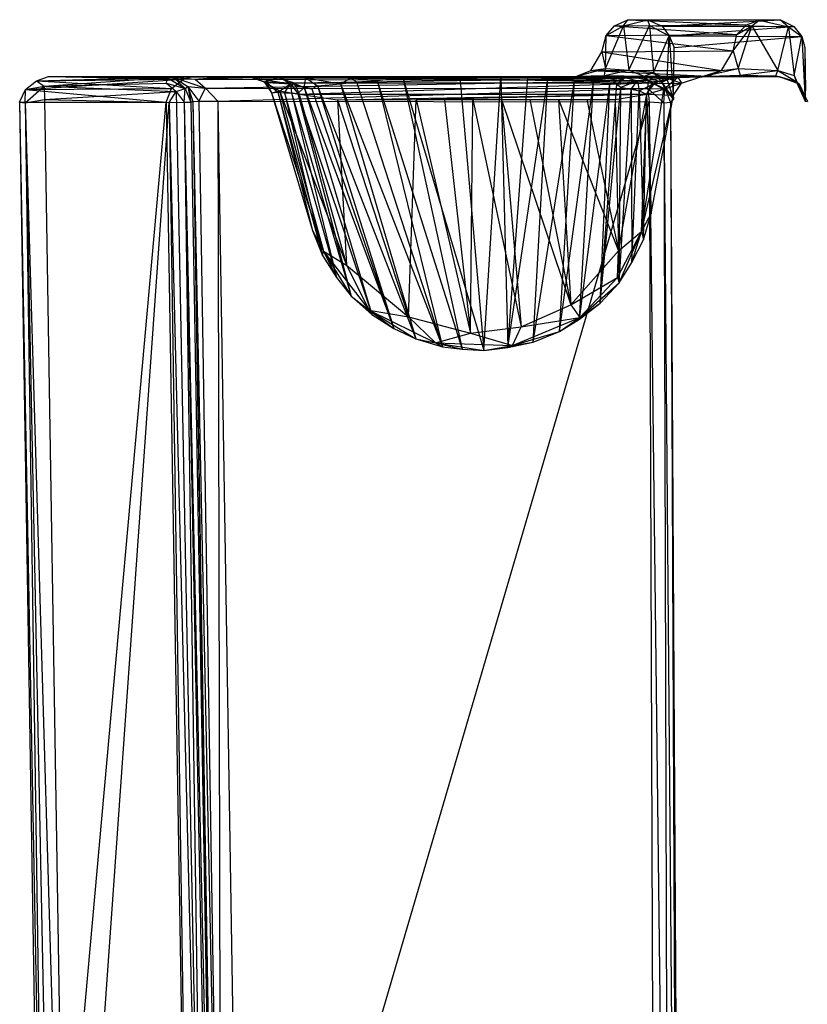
# Model space of a CAD drawing. Header units: inches. Extents: x -3.74 to 3.74, y -3.03 to 3.03.
# Tile 2 of 3: x -3.74 to -1.6, y 0.35 to 3.02. Entities that reach past the tile are written whole.
import ezdxf

# ---------------------------------------------------------------- set-up
doc = ezdxf.new("R2010")
doc.units = ezdxf.units.IN
doc.layers.get('0').update_dxf_attribs({"true_color": 0xc2ced6})

msp = doc.modelspace()

# ---------------------------------------------------------------- linework, layer by layer
at = {"color": 7, "true_color": 0xf7fdff}
for p, q in [((-2.0978, 3.0083), (-2.0325, 3.0248)), ((-2.0856, 3.0244), (-2.0325, 3.0248)), ((-2.0325, 3.0248), (-2.0266, 3.0087)), ((-2.0325, 3.0248), (-1.9919, 3.0075)), ((-2.0325, 3.0248), (-1.6707, 3.024)), ((-2.1466, 2.8918), (-2.0978, 3.0083)), ((-2.1447, 2.9819), (-2.1222, 3.0083)), ((-2.1447, 2.9819), (-2.0978, 3.0083)), ((-2.1222, 3.0083), (-2.0856, 3.0244)), ((-2.1222, 3.0083), (-1.7632, 3.011)), ((-2.1222, 3.0083), (-2.0978, 3.0083)), ((-2.1222, 3.0083), (-1.7888, 2.9847)), ((-2.0978, 3.0083), (-2.0856, 3.0244)), ((-2.0978, 3.0083), (-2.0266, 3.0087)), ((-2.0978, 3.0083), (-2.0829, 2.8874)), ((-2.0856, 3.0244), (-1.7632, 3.011)), ((-2.0856, 3.0244), (-1.7285, 3.0236)), ((-2.0856, 3.0244), (-1.6707, 3.024)), ((-2.0829, 2.8874), (-2.0266, 3.0087)), ((-2.0266, 3.0087), (-2.0163, 2.8811)), ((-2.0266, 3.0087), (-1.9919, 3.0075)), ((-2.0266, 3.0087), (-1.973, 2.9807)), ((-1.9919, 3.0075), (-1.6707, 3.024)), ((-1.9919, 3.0075), (-1.973, 2.9807)), ((-1.9919, 3.0075), (-1.6341, 3.0067)), ((-1.973, 2.9807), (-1.6341, 3.0067)), ((-1.7996, 2.9405), (-1.7487, 3.0079)), ((-1.7888, 2.9847), (-1.7632, 3.011)), ((-1.7888, 2.9847), (-1.7487, 3.0079)), ((-1.7853, 2.8919), (-1.7487, 3.0079)), ((-1.7632, 3.011), (-1.7285, 3.0236)), ((-1.7632, 3.011), (-1.7487, 3.0079)), ((-1.7487, 3.0079), (-1.7285, 3.0236)), ((-1.7487, 3.0079), (-1.6774, 2.8866)), ((-1.7487, 3.0079), (-1.6487, 3.0052)), ((-1.7285, 3.0236), (-1.6707, 3.024)), ((-1.7285, 3.0236), (-1.6487, 3.0052)), ((-1.6774, 2.8866), (-1.6487, 3.0052)), ((-1.6707, 3.024), (-1.6487, 3.0052)), ((-1.6707, 3.024), (-1.6341, 3.0067)), ((-1.6487, 3.0052), (-1.6341, 3.0067)), ((-1.6487, 3.0052), (-1.6329, 2.8732)), ((-1.6487, 3.0052), (-1.6128, 2.9787)), ((-1.6341, 3.0067), (-1.6128, 2.9787)), ((-2.1565, 2.9378), (-2.1447, 2.9819)), ((-2.1466, 2.8918), (-2.1447, 2.9819)), ((-2.1447, 2.9819), (-1.7888, 2.9847)), ((-2.1447, 2.9819), (-1.7996, 2.9405)), ((-2.0163, 2.8811), (-1.973, 2.9807)), ((-1.9785, 2.861), (-1.973, 2.9807)), ((-1.973, 2.9807), (-1.9617, 2.8075)), ((-1.973, 2.9807), (-1.96, 2.9496)), ((-1.973, 2.9807), (-1.6128, 2.9787)), ((-1.96, 2.9496), (-1.6128, 2.9787)), ((-1.7996, 2.9405), (-1.7888, 2.9847)), ((-1.6329, 2.8732), (-1.6128, 2.9787)), ((-1.6128, 2.9787), (-1.6041, 2.9496)), ((-1.6128, 2.9787), (-1.6029, 2.8035)), ((-1.9617, 2.8075), (-1.96, 2.9496)), ((-1.6041, 2.9496), (-1.6029, 2.8035)), ((-1.6041, 2.9496), (-1.6022, 2.8315)), ((-2.1865, 2.887), (-2.1565, 2.9378)), ((-2.1565, 2.9378), (-1.7996, 2.9405)), ((-2.1565, 2.9378), (-2.1466, 2.8918)), ((-2.1565, 2.9378), (-1.8305, 2.887)), ((-1.8305, 2.887), (-1.7996, 2.9405)), ((-1.7996, 2.9405), (-1.7853, 2.8919)), ((-2.2243, 2.8713), (-2.1466, 2.8918)), ((-2.1865, 2.887), (-2.1466, 2.8918)), ((-2.1489, 2.8734), (-2.1466, 2.8918)), ((-2.1466, 2.8918), (-2.0829, 2.8874)), ((-1.8871, 2.8693), (-1.7853, 2.8919)), ((-1.8305, 2.887), (-1.7853, 2.8919)), ((-1.7853, 2.8919), (-1.78, 2.8739)), ((-1.7853, 2.8919), (-1.6774, 2.8866)), ((-3.6939, 2.8587), (-3.6618, 2.8701)), ((-3.6939, 2.8587), (-3.2701, 2.8701)), ((-3.6939, 2.8587), (-3.3222, 2.8689)), ((-3.6939, 2.8587), (-3.3388, 2.8673)), ((-3.6734, 2.8437), (-3.3388, 2.8673)), ((-3.6618, 2.8701), (-3.6608, 2.8701)), ((-3.6618, 2.8701), (-3.3222, 2.8689)), ((-3.6618, 2.8701), (-3.2947, 2.8634)), ((-3.6618, 2.8701), (-3.2622, 2.8634)), ((-3.6608, 2.8701), (-2.2243, 2.8713)), ((-3.6608, 2.8701), (-3.3234, 2.8701)), ((-3.6608, 2.8701), (-3.2622, 2.8634)), ((-3.6608, 2.8701), (-3.1974, 2.8689)), ((-3.6608, 2.8701), (-1.9258, 2.8701)), ((-3.3404, 2.852), (-3.3388, 2.8673)), ((-3.3388, 2.8673), (-3.3222, 2.8689)), ((-3.3388, 2.8673), (-3.29, 2.8382)), ((-3.3234, 2.8701), (-3.3148, 2.8701)), ((-3.3234, 2.8701), (-2.838, 2.8668)), ((-3.3234, 2.8701), (-2.6974, 2.8677)), ((-3.3234, 2.8701), (-2.5427, 2.8693)), ((-3.3234, 2.8701), (-1.9258, 2.8701)), ((-3.3222, 2.8689), (-3.29, 2.8382)), ((-3.3222, 2.8689), (-3.2826, 2.8429)), ((-3.3222, 2.8689), (-3.2622, 2.8634)), ((-3.3222, 2.8689), (-3.2347, 2.8389)), ((-3.3148, 2.8701), (-3.3012, 2.8701)), ((-3.3148, 2.8701), (-2.9613, 2.8665)), ((-3.3148, 2.8701), (-2.838, 2.8668)), ((-3.3012, 2.8701), (-3.2701, 2.8701)), ((-3.3012, 2.8701), (-3.0275, 2.8656)), ((-3.3012, 2.8701), (-2.9613, 2.8665)), ((-3.2947, 2.8634), (-3.2701, 2.8701)), ((-3.2947, 2.8634), (-2.9707, 2.8701)), ((-3.2701, 2.8701), (-3.1093, 2.8674)), ((-3.2701, 2.8701), (-3.0358, 2.8667)), ((-3.2701, 2.8701), (-3.0275, 2.8656)), ((-3.2701, 2.8701), (-2.9707, 2.8701)), ((-3.2622, 2.8634), (-3.1974, 2.8689)), ((-3.1974, 2.8689), (-2.2243, 2.8713)), ((-3.1974, 2.8689), (-2.0742, 2.8703)), ((-3.1974, 2.8689), (-2.2211, 2.8701)), ((-3.1974, 2.8689), (-2.0293, 2.8598)), ((-3.1093, 2.8674), (-3.075, 2.8555)), ((-3.1093, 2.8674), (-3.0678, 2.8541)), ((-3.1093, 2.8674), (-3.0358, 2.8667)), ((-3.1093, 2.8674), (-3.0275, 2.8656)), ((-3.1093, 2.8674), (-3.0037, 2.8508)), ((-3.075, 2.8555), (-3.0358, 2.8667)), ((-3.0358, 2.8667), (-2.9707, 2.8701)), ((-3.0358, 2.8667), (-2.0427, 2.8701)), ((-3.0358, 2.8667), (-2.9935, 2.8535)), ((-3.0358, 2.8667), (-2.0427, 2.8665)), ((-3.0275, 2.8656), (-2.9613, 2.8665)), ((-3.0275, 2.8656), (-3.0037, 2.8508)), ((-3.0275, 2.8656), (-2.9659, 2.8408)), ((-2.9935, 2.8535), (-2.0427, 2.8665)), ((-2.9707, 2.8701), (-2.0427, 2.8701)), ((-2.9659, 2.8408), (-2.9613, 2.8665)), ((-2.9613, 2.8665), (-2.838, 2.8668)), ((-2.9613, 2.8665), (-2.9297, 2.8453)), ((-2.9613, 2.8665), (-2.8676, 2.8501)), ((-2.8676, 2.8501), (-2.838, 2.8668)), ((-2.838, 2.8668), (-2.6974, 2.8677)), ((-2.838, 2.8668), (-2.8242, 2.8559)), ((-2.838, 2.8668), (-2.7675, 2.8598)), ((-2.7675, 2.8598), (-2.6974, 2.8677)), ((-2.6974, 2.8677), (-2.5427, 2.8693)), ((-2.6974, 2.8677), (-2.5364, 2.1291)), ((-2.6974, 2.8677), (-2.477, 2.126)), ((-2.5427, 2.8693), (-1.9258, 2.8701)), ((-2.5427, 2.8693), (-1.9232, 2.8698)), ((-2.5427, 2.8693), (-2.477, 2.126)), ((-2.5427, 2.8693), (-2.4309, 2.8685)), ((-2.477, 2.126), (-2.4309, 2.8685)), ((-2.4309, 2.8685), (-1.9232, 2.8698)), ((-2.4309, 2.8685), (-2.4124, 2.1335)), ((-2.4309, 2.8685), (-2.3577, 2.8673)), ((-2.4124, 2.1335), (-2.3577, 2.8673)), ((-2.4124, 2.1335), (-2.303, 2.8647)), ((-2.3577, 2.8673), (-2.2663, 2.8701)), ((-2.3577, 2.8673), (-1.9232, 2.8698)), ((-2.3577, 2.8673), (-2.303, 2.8647)), ((-2.3431, 2.148), (-2.303, 2.8647)), ((-2.303, 2.8647), (-2.2663, 2.8701)), ((-2.303, 2.8647), (-2.2304, 2.8599)), ((-2.2663, 2.8701), (-1.9148, 2.8702)), ((-2.2663, 2.8701), (-2.2304, 2.8599)), ((-2.2663, 2.8701), (-2.093, 2.8681)), ((-2.2663, 2.8701), (-1.9232, 2.8698)), ((-2.2304, 2.8599), (-2.093, 2.8681)), ((-2.2243, 2.8713), (-2.1865, 2.887)), ((-2.2243, 2.8713), (-2.1489, 2.8734)), ((-2.2243, 2.8713), (-2.2211, 2.8701)), ((-2.2243, 2.8713), (-2.0742, 2.8703)), ((-2.2243, 2.8713), (-1.9258, 2.8701)), ((-2.2243, 2.8713), (-1.8679, 2.8713)), ((-2.2211, 2.8701), (-2.0742, 2.8703)), ((-2.1865, 2.887), (-1.8679, 2.8713)), ((-2.1865, 2.887), (-1.8305, 2.887)), ((-2.1789, 2.8543), (-2.093, 2.8681)), ((-2.1489, 2.8734), (-2.0829, 2.8874)), ((-2.1489, 2.8734), (-2.0742, 2.8703)), ((-2.1489, 2.8734), (-2.0412, 2.8711)), ((-2.1345, 2.8507), (-2.093, 2.8681)), ((-2.1159, 2.8497), (-2.093, 2.8681)), ((-2.093, 2.8681), (-1.9148, 2.8702)), ((-2.093, 2.8681), (-1.9005, 2.87)), ((-2.093, 2.8681), (-2.0597, 2.8582)), ((-2.093, 2.8681), (-1.9818, 2.8669)), ((-2.0829, 2.8874), (-2.0412, 2.8711)), ((-2.0829, 2.8874), (-2.0163, 2.8811)), ((-2.0742, 2.8703), (-2.0412, 2.8711)), ((-2.0742, 2.8703), (-2.0293, 2.8598)), ((-2.0597, 2.8582), (-1.9818, 2.8669)), ((-2.0427, 2.8701), (-1.6829, 2.8726)), ((-2.0427, 2.8665), (-2.0427, 2.8701)), ((-2.0427, 2.8701), (-1.95, 2.8683)), ((-2.0427, 2.8701), (-1.6742, 2.8701)), ((-2.0427, 2.8665), (-1.95, 2.8683)), ((-2.0427, 2.8665), (-2.0199, 2.8528)), ((-2.0412, 2.8711), (-2.0163, 2.8811)), ((-2.0412, 2.8711), (-2.0293, 2.8598)), ((-2.0412, 2.8711), (-1.9935, 2.8547)), ((-2.0199, 2.8528), (-1.95, 2.8683)), ((-2.0163, 2.8811), (-1.9935, 2.8547)), ((-2.0163, 2.8811), (-1.9785, 2.861)), ((-2.0129, 2.8517), (-1.9818, 2.8669)), ((-1.9874, 2.8362), (-1.95, 2.8683)), ((-1.9818, 2.8669), (-1.8679, 2.8713)), ((-1.9818, 2.8669), (-1.9005, 2.87)), ((-1.9818, 2.8669), (-1.8871, 2.8693)), ((-1.9818, 2.8669), (-1.94, 2.852)), ((-1.95, 2.8683), (-1.78, 2.8739)), ((-1.95, 2.8683), (-1.6829, 2.8726)), ((-1.95, 2.8683), (-1.8871, 2.8693)), ((-1.95, 2.8683), (-1.94, 2.852)), ((-1.94, 2.852), (-1.8871, 2.8693)), ((-1.9258, 2.8701), (-1.8679, 2.8713)), ((-1.9258, 2.8701), (-1.9232, 2.8698)), ((-1.9258, 2.8701), (-1.9005, 2.87)), ((-1.9232, 2.8698), (-1.9148, 2.8702)), ((-1.9148, 2.8702), (-1.9005, 2.87)), ((-1.9005, 2.87), (-1.8679, 2.8713)), ((-1.8871, 2.8693), (-1.8305, 2.887)), ((-1.8871, 2.8693), (-1.78, 2.8739)), ((-1.8871, 2.8693), (-1.8679, 2.8713)), ((-1.8679, 2.8713), (-1.8305, 2.887)), ((-1.78, 2.8739), (-1.6774, 2.8866)), ((-1.78, 2.8739), (-1.6829, 2.8726)), ((-1.6829, 2.8726), (-1.6774, 2.8866)), ((-1.6829, 2.8726), (-1.6742, 2.8701)), ((-1.6829, 2.8726), (-1.6279, 2.8567)), ((-1.6774, 2.8866), (-1.6329, 2.8732)), ((-1.6774, 2.8866), (-1.6279, 2.8567)), ((-1.6742, 2.8701), (-1.6279, 2.8567)), ((-1.6742, 2.8701), (-1.6198, 2.8506)), ((-1.6329, 2.8732), (-1.6279, 2.8567)), ((-1.6329, 2.8732), (-1.6029, 2.8035)), ((-3.725, 2.7988), (-3.6734, 2.8437)), ((-3.7242, 2.8354), (-3.2947, 2.8634)), ((-3.7242, 2.8354), (-3.6939, 2.8587)), ((-3.7242, 2.8354), (-3.6734, 2.8437)), ((-3.7242, 2.8354), (-3.327, 2.8382)), ((-3.6939, 2.8587), (-3.2947, 2.8634)), ((-3.6939, 2.8587), (-3.6734, 2.8437)), ((-3.6939, 2.8587), (-3.327, 2.8382)), ((-3.6734, 2.8437), (-3.3404, 2.852)), ((-3.6734, 2.8437), (-3.6722, 2.8075)), ((-3.6734, 2.8437), (-3.3145, 2.8297)), ((-3.3419, 2.8004), (-3.327, 2.8382)), ((-3.3404, 2.852), (-3.3145, 2.8297)), ((-3.3404, 2.852), (-3.29, 2.8382)), ((-3.327, 2.8382), (-3.2947, 2.8634)), ((-3.3145, 2.8297), (-3.29, 2.8382)), ((-3.2923, 2.8008), (-3.29, 2.8382)), ((-3.29, 2.8382), (-3.2826, 2.8429)), ((-3.29, 2.8382), (-3.2746, 2.8008)), ((-3.2826, 2.8429), (-3.2746, 2.8008)), ((-3.2826, 2.8429), (-3.2687, 2.8028)), ((-3.2826, 2.8429), (-3.253, 2.8032)), ((-3.2826, 2.8429), (-3.2347, 2.8389)), ((-3.2622, 2.8634), (-3.2347, 2.8389)), ((-3.2622, 2.8634), (-2.0293, 2.8598)), ((-3.253, 2.8032), (-3.2347, 2.8389)), ((-3.2347, 2.8389), (-2.0293, 2.8598)), ((-3.2347, 2.8389), (-3.2006, 2.8032)), ((-3.2347, 2.8389), (-2.0317, 2.8382)), ((-3.2006, 2.8032), (-2.0317, 2.8382)), ((-3.075, 2.8555), (-3.0678, 2.8541)), ((-3.075, 2.8555), (-3.0551, 2.8256)), ((-3.075, 2.8555), (-3.0328, 2.8318)), ((-3.075, 2.8555), (-2.9935, 2.8535)), ((-3.0678, 2.8541), (-3.0551, 2.8256)), ((-3.0678, 2.8541), (-3.0381, 2.8277)), ((-3.0678, 2.8541), (-3.0037, 2.8508)), ((-3.0381, 2.8277), (-3.0037, 2.8508)), ((-3.0328, 2.8318), (-2.9935, 2.8535)), ((-3.0195, 2.8263), (-3.0037, 2.8508)), ((-3.0037, 2.8508), (-3.001, 2.8256)), ((-3.0037, 2.8508), (-2.9832, 2.8239)), ((-3.0037, 2.8508), (-2.9659, 2.8408)), ((-2.9935, 2.8535), (-2.9793, 2.8228)), ((-2.9935, 2.8535), (-2.0199, 2.8528)), ((-2.9832, 2.8239), (-2.9659, 2.8408)), ((-2.9793, 2.8228), (-2.0199, 2.8528)), ((-2.9659, 2.8408), (-2.9297, 2.8453)), ((-2.9659, 2.8408), (-2.9451, 2.837)), ((-2.9659, 2.8408), (-2.7817, 2.2232)), ((-2.9659, 2.8408), (-2.7219, 2.1858)), ((-2.9451, 2.837), (-2.9297, 2.8453)), ((-2.9297, 2.8453), (-2.8676, 2.8501)), ((-2.9297, 2.8453), (-2.7219, 2.1858)), ((-2.9297, 2.8453), (-2.6628, 2.1575)), ((-2.8676, 2.8501), (-2.8242, 2.8559)), ((-2.8676, 2.8501), (-2.6628, 2.1575)), ((-2.8676, 2.8501), (-2.5896, 2.1358)), ((-2.8242, 2.8559), (-2.7675, 2.8598)), ((-2.8242, 2.8559), (-2.5896, 2.1358)), ((-2.7675, 2.8598), (-2.5896, 2.1358)), ((-2.7675, 2.8598), (-2.5364, 2.1291)), ((-2.3431, 2.148), (-2.2304, 2.8599)), ((-2.2715, 2.1768), (-2.2304, 2.8599)), ((-2.2715, 2.1768), (-2.1789, 2.8543)), ((-2.2304, 2.8599), (-2.1789, 2.8543)), ((-2.2167, 2.211), (-2.1789, 2.8543)), ((-2.2167, 2.211), (-2.1345, 2.8507)), ((-2.1789, 2.8543), (-2.1345, 2.8507)), ((-2.1608, 2.2539), (-2.1345, 2.8507)), ((-2.1608, 2.2539), (-2.1159, 2.8497)), ((-2.1608, 2.2539), (-2.1045, 2.8417)), ((-2.1345, 2.8507), (-2.1159, 2.8497)), ((-2.1159, 2.8497), (-2.0597, 2.8582)), ((-2.1159, 2.8497), (-2.1045, 2.8417)), ((-2.1096, 2.3095), (-2.1045, 2.8417)), ((-2.1045, 2.8417), (-2.0597, 2.8582)), ((-2.1045, 2.8417), (-2.0768, 2.8363)), ((-2.0768, 2.8363), (-2.0597, 2.8582)), ((-2.0597, 2.8582), (-2.055, 2.831)), ((-2.0597, 2.8582), (-2.0129, 2.8517)), ((-2.055, 2.831), (-2.0129, 2.8517)), ((-2.0345, 2.8223), (-2.0129, 2.8517)), ((-2.0341, 2.8221), (-2.0199, 2.8528)), ((-2.0317, 2.8382), (-2.0293, 2.8598)), ((-2.0317, 2.8382), (-2.0278, 2.8012)), ((-2.0317, 2.8382), (-1.988, 2.7988)), ((-2.0317, 2.8382), (-1.9846, 2.8372)), ((-2.0293, 2.8598), (-1.9935, 2.8547)), ((-2.0293, 2.8598), (-1.9846, 2.8372)), ((-2.0199, 2.8528), (-1.9874, 2.8362)), ((-2.0129, 2.8517), (-1.94, 2.852)), ((-2.0129, 2.8517), (-1.9614, 2.8198)), ((-1.9935, 2.8547), (-1.9785, 2.861)), ((-1.9935, 2.8547), (-1.9846, 2.8372)), ((-1.9935, 2.8547), (-1.9617, 2.8075)), ((-1.988, 2.7988), (-1.9846, 2.8372)), ((-1.9874, 2.8362), (-1.94, 2.852)), ((-1.9846, 2.8372), (-1.9699, 2.8004)), ((-1.9846, 2.8372), (-1.9617, 2.8075)), ((-1.9785, 2.861), (-1.9617, 2.8075)), ((-1.9614, 2.8198), (-1.94, 2.852)), ((-1.6279, 2.8567), (-1.6198, 2.8506)), ((-1.6279, 2.8567), (-1.6029, 2.8035)), ((-1.6198, 2.8506), (-1.6029, 2.8035)), ((-1.6198, 2.8506), (-1.5974, 2.802)), ((-3.74, 2.8004), (-3.7242, 2.8354)), ((-3.725, 2.7988), (-3.7242, 2.8354)), ((-3.7242, 2.8354), (-3.3419, 2.8004)), ((-3.6722, 2.8075), (-3.3145, 2.8297)), ((-3.3329, 2.8), (-3.3145, 2.8297)), ((-3.3145, 2.8297), (-3.2923, 2.8008)), ((-3.3145, 2.8297), (-3.2359, -1.1297)), ((-3.0551, 2.8256), (-3.0328, 2.8318)), ((-3.0551, 2.8256), (-3.0381, 2.8277)), ((-3.0551, 2.8256), (-2.9435, 2.452)), ((-3.0551, 2.8256), (-2.9139, 2.3956)), ((-3.0381, 2.8277), (-3.0195, 2.8263)), ((-3.0381, 2.8277), (-2.9435, 2.452)), ((-3.0381, 2.8277), (-2.9159, 2.3835)), ((-3.0328, 2.8318), (-2.9793, 2.8228)), ((-3.0328, 2.8318), (-2.9139, 2.3956)), ((-3.0328, 2.8318), (-2.8511, 2.3575)), ((-3.0195, 2.8263), (-3.001, 2.8256)), ((-3.0195, 2.8263), (-2.9159, 2.3835)), ((-3.0195, 2.8263), (-2.8785, 2.3244)), ((-3.001, 2.8256), (-2.9832, 2.8239)), ((-3.001, 2.8256), (-2.8785, 2.3244)), ((-3.001, 2.8256), (-2.838, 2.2736)), ((-2.9832, 2.8239), (-2.838, 2.2736)), ((-2.9832, 2.8239), (-2.7817, 2.2232)), ((-2.9793, 2.8228), (-2.8755, 2.8069)), ((-2.9793, 2.8228), (-2.8511, 2.3575)), ((-2.9793, 2.8228), (-2.0341, 2.8221)), ((-2.9451, 2.837), (-2.7219, 2.1858)), ((-2.8755, 2.8069), (-2.0341, 2.8221)), ((-2.6612, 2.8079), (-2.0341, 2.8221)), ((-2.1199, 2.8079), (-2.0341, 2.8221)), ((-2.1113, 2.3962), (-2.0341, 2.8221)), ((-2.1096, 2.3095), (-2.0768, 2.8363)), ((-2.0768, 2.8363), (-2.075, 2.3646)), ((-2.0768, 2.8363), (-2.055, 2.831)), ((-2.075, 2.3646), (-2.055, 2.831)), ((-2.055, 2.831), (-2.0435, 2.4268)), ((-2.055, 2.831), (-2.0345, 2.8223)), ((-2.0483, 2.449), (-1.9874, 2.8362)), ((-2.0483, 2.449), (-2.0341, 2.8221)), ((-2.0483, 2.449), (-1.9614, 2.8198)), ((-2.0435, 2.4268), (-2.0345, 2.8223)), ((-2.0345, 2.8223), (-2.0226, 2.4984)), ((-2.0345, 2.8223), (-1.9614, 2.8198)), ((-2.0341, 2.8221), (-1.9874, 2.8362)), ((-2.0226, 2.4984), (-1.9614, 2.8198)), ((-1.9874, 2.8362), (-1.9614, 2.8198)), ((-1.6029, 2.8035), (-1.6022, 2.8315)), ((-3.74, 2.8004), (-3.725, 2.7988)), ((-3.74, 2.8004), (-3.6793, -0.9555)), ((-3.74, 2.8004), (-3.6666, -1.1155)), ((-3.74, 2.8004), (-3.3419, 2.8004)), ((-3.725, 2.7988), (-3.6722, 2.8075)), ((-3.725, 2.7988), (-3.6666, -1.1155)), ((-3.725, 2.7988), (-3.6472, -1.0572)), ((-3.725, 2.7988), (-3.6096, -1.0982)), ((-3.6793, -0.9555), (-3.3419, 2.8004)), ((-3.6722, 2.8075), (-3.6096, -1.0982)), ((-3.6722, 2.8075), (-3.3329, 2.8)), ((-3.6096, -1.0982), (-3.3329, 2.8)), ((-3.3419, 2.8004), (-3.2998, 0.2878)), ((-3.3329, 2.8), (-3.2923, 2.8008)), ((-3.3329, 2.8), (-3.2744, -1.0829)), ((-3.3329, 2.8), (-3.2359, -1.1297)), ((-3.2923, 2.8008), (-3.2746, 2.8008)), ((-3.2923, 2.8008), (-3.2359, -1.1297)), ((-3.2923, 2.8008), (-3.214, -1.1456)), ((-3.2923, 2.8008), (-3.2072, -1.0983)), ((-3.2746, 2.8008), (-3.2687, 2.8028)), ((-3.2746, 2.8008), (-3.2072, -1.0983)), ((-3.2687, 2.8028), (-3.253, 2.8032)), ((-3.2687, 2.8028), (-3.2072, -1.0983)), ((-3.2687, 2.8028), (-3.2064, -0.9872)), ((-3.2687, 2.8028), (-3.1931, -0.8504)), ((-3.253, 2.8032), (-3.2006, 2.8032)), ((-3.253, 2.8032), (-3.1931, -0.8504)), ((-3.2006, 2.8032), (-3.1931, -0.8504)), ((-3.2006, 2.8032), (-3.1392, -0.9879)), ((-3.2006, 2.8032), (-2.0278, 2.8012)), ((-3.1392, -0.9879), (-2.0278, 2.8012)), ((-2.8755, 2.8069), (-2.6612, 2.8079)), ((-2.8755, 2.8069), (-2.8511, 2.3575)), ((-2.8755, 2.8069), (-2.682, 2.2169)), ((-2.682, 2.2169), (-2.6612, 2.8079)), ((-2.6612, 2.8079), (-2.5841, 2.8079)), ((-2.6612, 2.8079), (-2.5141, 2.1729)), ((-2.6612, 2.8079), (-2.1199, 2.8079)), ((-2.5841, 2.8079), (-2.5141, 2.1729)), ((-2.5841, 2.8079), (-2.5069, 2.8079)), ((-2.5141, 2.1729), (-2.5069, 2.8079)), ((-2.5069, 2.8079), (-2.4293, 2.8079)), ((-2.5069, 2.8079), (-2.3754, 2.1898)), ((-2.4293, 2.8079), (-2.3754, 2.1898)), ((-2.4293, 2.8079), (-2.3522, 2.8079)), ((-2.4293, 2.8079), (-2.2404, 2.2499)), ((-2.3522, 2.8079), (-2.2746, 2.8079)), ((-2.3522, 2.8079), (-2.2404, 2.2499)), ((-2.2746, 2.8079), (-2.2404, 2.2499)), ((-2.2746, 2.8079), (-2.1974, 2.8079)), ((-2.2746, 2.8079), (-2.1113, 2.3962)), ((-2.1974, 2.8079), (-2.1199, 2.8079)), ((-2.1974, 2.8079), (-2.1113, 2.3962)), ((-2.1199, 2.8079), (-2.1113, 2.3962)), ((-2.0278, 2.8012), (-2.0105, -1.8441)), ((-2.0278, 2.8012), (-1.988, 2.7988)), ((-2.0278, 2.8012), (-1.9738, -1.7642)), ((-1.988, 2.7988), (-1.9699, 2.8004)), ((-1.988, 2.7988), (-1.9738, -1.7642)), ((-1.988, 2.7988), (-1.949, -1.765)), ((-1.9699, 2.8004), (-1.9617, 2.8075)), ((-1.9699, 2.8004), (-1.949, -1.765)), ((-1.9699, 2.8004), (-1.9419, -1.8175)), ((-1.6029, 2.8035), (-1.5974, 2.802)), ((-2.0483, 2.449), (-2.0226, 2.4984)), ((-2.0435, 2.4268), (-2.0226, 2.4984)), ((-2.9435, 2.452), (-2.9159, 2.3835)), ((-2.9435, 2.452), (-2.9139, 2.3956)), ((-2.114, 2.3236), (-2.0483, 2.449)), ((-2.1113, 2.3962), (-2.0483, 2.449)), ((-2.1096, 2.3095), (-2.0483, 2.449)), ((-2.075, 2.3646), (-2.0483, 2.449)), ((-2.0483, 2.449), (-2.0435, 2.4268)), ((-2.075, 2.3646), (-2.0435, 2.4268)), ((-2.9159, 2.3835), (-2.9139, 2.3956)), ((-2.9159, 2.3835), (-2.8785, 2.3244)), ((-2.9139, 2.3956), (-2.8785, 2.3244)), ((-2.9139, 2.3956), (-2.8511, 2.3575)), ((-2.9139, 2.3956), (-2.838, 2.2736)), ((-2.9139, 2.3956), (-2.7895, 2.2351)), ((-2.2404, 2.2499), (-2.1113, 2.3962)), ((-2.114, 2.3236), (-2.1113, 2.3962)), ((-2.8511, 2.3575), (-2.7895, 2.2351)), ((-2.8511, 2.3575), (-2.682, 2.2169)), ((-2.1096, 2.3095), (-2.075, 2.3646)), ((-2.8785, 2.3244), (-2.838, 2.2736)), ((-2.2404, 2.2499), (-2.114, 2.3236)), ((-2.2164, 2.2157), (-2.114, 2.3236)), ((-2.2164, 2.2157), (-2.1096, 2.3095)), ((-2.1608, 2.2539), (-2.1096, 2.3095)), ((-2.114, 2.3236), (-2.1096, 2.3095)), ((-2.838, 2.2736), (-2.7895, 2.2351)), ((-2.838, 2.2736), (-2.7817, 2.2232)), ((-2.3754, 2.1898), (-2.2404, 2.2499)), ((-2.2404, 2.2499), (-2.2164, 2.2157)), ((-2.2167, 2.211), (-2.1608, 2.2539)), ((-2.2164, 2.2157), (-2.1608, 2.2539)), ((-2.7895, 2.2351), (-2.7817, 2.2232)), ((-2.7895, 2.2351), (-2.7219, 2.1858)), ((-2.7895, 2.2351), (-2.682, 2.2169)), ((-2.7895, 2.2351), (-2.6628, 2.1575)), ((-2.7895, 2.2351), (-2.6086, 2.1463)), ((-2.7817, 2.2232), (-2.7219, 2.1858)), ((-2.682, 2.2169), (-2.6086, 2.1463)), ((-2.682, 2.2169), (-2.5141, 2.1729)), ((-2.3995, 2.1388), (-2.2164, 2.2157)), ((-2.3754, 2.1898), (-2.2164, 2.2157)), ((-2.2715, 2.1768), (-2.2164, 2.2157)), ((-2.2715, 2.1768), (-2.2167, 2.211)), ((-2.2167, 2.211), (-2.2164, 2.2157)), ((-2.7219, 2.1858), (-2.6628, 2.1575)), ((-2.6086, 2.1463), (-2.5141, 2.1729)), ((-2.5141, 2.1729), (-2.3754, 2.1898)), ((-2.5141, 2.1729), (-2.3995, 2.1388)), ((-2.3995, 2.1388), (-2.3754, 2.1898)), ((-2.3995, 2.1388), (-2.2715, 2.1768)), ((-2.3431, 2.148), (-2.2715, 2.1768)), ((-2.6628, 2.1575), (-2.6086, 2.1463)), ((-2.6628, 2.1575), (-2.5896, 2.1358)), ((-2.6086, 2.1463), (-2.5896, 2.1358)), ((-2.6086, 2.1463), (-2.5364, 2.1291)), ((-2.6086, 2.1463), (-2.477, 2.126)), ((-2.6086, 2.1463), (-2.3995, 2.1388)), ((-2.4124, 2.1335), (-2.3431, 2.148)), ((-2.3995, 2.1388), (-2.3431, 2.148)), ((-2.5896, 2.1358), (-2.5364, 2.1291)), ((-2.5364, 2.1291), (-2.477, 2.126)), ((-2.477, 2.126), (-2.3995, 2.1388)), ((-2.477, 2.126), (-2.4124, 2.1335)), ((-2.4124, 2.1335), (-2.3995, 2.1388))]:
    msp.add_line(p, q, dxfattribs=at)

doc.saveas('drawing.dxf')
